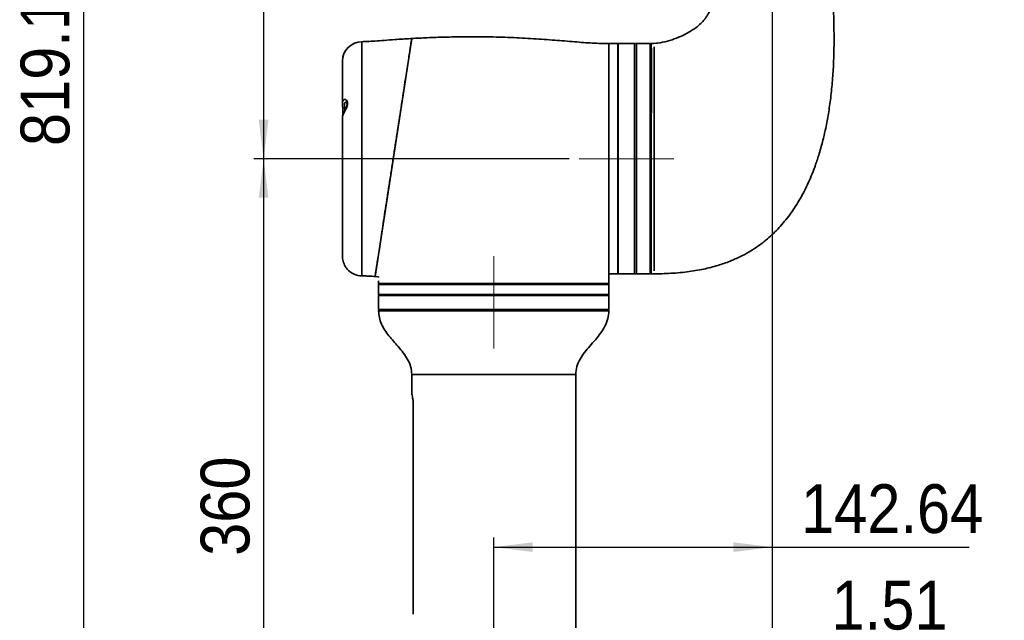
# Model space of a CAD drawing. Header units: millimetres. Extents: x 116 to 166, y 85 to 196.
# Tile 11 of 14: x 116 to 166, y 116 to 147. Entities that reach past the tile are written whole.
import ezdxf

# ---------------------------------------------------------------- set-up
doc = ezdxf.new("R2010")
doc.units = ezdxf.units.MM
doc.linetypes.add('CENTERX2', pattern=[20.32, 12.7, -2.54, 2.54, -2.54])
doc.layers.add('SLD-0', color=179, linetype='Continuous')
doc.layers.add('标注层', color=7, linetype='Continuous')
doc.styles.add('SLDTEXTSTYLE1', font='GOTHIC.TTF', dxfattribs={"width": 0.79431})
doc.styles.add('SLDTEXTSTYLE2', font='GOTHIC.TTF', dxfattribs={"width": 0.913})
doc.dimstyles.new('SLDDIMSTYLE0', dxfattribs={"dimtxt": 2.5, "dimasz": 3.5, "dimexe": 0, "dimexo": 0.0625, "dimgap": 0.625, "dimtad": 2, "dimlfac": 10, "dimrnd": 1e-09, "dimzin": 12, "dimdsep": 46, "dimtxsty": 'SLDTEXTSTYLE1', "dimblk1": 'NONE', "dimblk2": 'NONE', "dimsah": 1, "dimcen": 0.09, "dimadec": 0, "dimazin": 3, "dimtfac": 1, "dimtofl": 0, "dimtmove": 0, "dimatfit": 3, "dimldrblk": 'NONE', "dimfxl": 0, "dimfrac": 2, "dimtolj": 1, "dimtzin": 12, "dimarcsym": 0})
doc.dimstyles.new('SLDDIMSTYLE1', dxfattribs={"dimtxt": 2.5, "dimasz": 3.5, "dimexe": 0, "dimexo": 0.0625, "dimgap": 0.625, "dimtad": 2, "dimdec": 1, "dimlfac": 10, "dimrnd": 1e-09, "dimzin": 12, "dimdsep": 46, "dimtxsty": 'SLDTEXTSTYLE1', "dimblk1": 'NONE', "dimblk2": 'NONE', "dimsah": 1, "dimcen": 0.09, "dimadec": 0, "dimazin": 3, "dimtfac": 1, "dimtofl": 0, "dimtmove": 0, "dimatfit": 3, "dimldrblk": 'NONE', "dimfxl": 0, "dimfrac": 2, "dimtolj": 1, "dimtzin": 12, "dimarcsym": 0})
doc.dimstyles.new('SLDDIMSTYLE2', dxfattribs={"dimtxt": 2.5, "dimasz": 3.5, "dimexe": 0, "dimexo": 0.0625, "dimgap": 0.625, "dimtad": 2, "dimdec": 0, "dimlfac": 10, "dimrnd": 1e-09, "dimzin": 12, "dimdsep": 46, "dimtxsty": 'SLDTEXTSTYLE1', "dimblk1": 'NONE', "dimblk2": 'NONE', "dimsah": 1, "dimcen": 0.09, "dimadec": 0, "dimazin": 3, "dimtfac": 1, "dimtofl": 0, "dimtmove": 0, "dimatfit": 3, "dimldrblk": 'NONE', "dimfxl": 0, "dimfrac": 2, "dimtolj": 1, "dimtzin": 12, "dimarcsym": 0})

# ---------------------------------------------------------------- blocks, each defined once
blk = doc.blocks.new('_D')
at = {"layer": '标注层'}
for p, q in [((142.652, 185.455), (118.73, 185.455)), ((119.23, 185.455), (119.23, 103.537)), ((144.108, 103.537), (118.73, 103.537))]:
    blk.add_line(p, q, dxfattribs=at)
for points in [[(119.23, 185.455), (118.98, 183.455), (119.48, 183.455)], [(119.23, 103.537), (119.48, 105.537), (118.98, 105.537)]]:
    blk.add_solid(points, dxfattribs=at)
at = {"layer": '标注层', "insert": (116.007, 140.188), "char_height": 2.5, "attachment_point": 1, "rotation": 90, "style": 'SLDTEXTSTYLE2'}
blk.add_mtext('819.18', dxfattribs=at)
blk = doc.blocks.new('_NONE')
blk = doc.blocks.new('_D_2')
at = {"layer": '标注层'}
for p, q in [((145.902, 169.887), (127.953, 169.887)), ((128.453, 169.887), (128.453, 139.537)), ((144.108, 139.537), (127.953, 139.537))]:
    blk.add_line(p, q, dxfattribs=at)
for points in [[(128.453, 169.887), (128.203, 167.887), (128.703, 167.887)], [(128.453, 139.537), (128.703, 141.537), (128.203, 141.537)]]:
    blk.add_solid(points, dxfattribs=at)
at = {"layer": '标注层', "insert": (125.23, 151.188), "char_height": 2.5, "attachment_point": 1, "rotation": 90, "style": 'SLDTEXTSTYLE2'}
blk.add_mtext('303.5', dxfattribs=at)
blk = doc.blocks.new('_D_3')
at = {"layer": '标注层'}
for p, q in [((144.108, 139.537), (127.953, 139.537)), ((128.453, 139.537), (128.453, 103.537)), ((144.108, 103.537), (127.953, 103.537))]:
    blk.add_line(p, q, dxfattribs=at)
for points in [[(128.453, 139.537), (128.203, 137.537), (128.703, 137.537)], [(128.453, 103.537), (128.703, 105.537), (128.203, 105.537)]]:
    blk.add_solid(points, dxfattribs=at)
at = {"layer": '标注层', "insert": (125.23, 119.188), "char_height": 2.5, "attachment_point": 1, "rotation": 90, "style": 'SLDTEXTSTYLE2'}
blk.add_mtext('360', dxfattribs=at)
blk = doc.blocks.new('_D_4')
at = {"layer": '标注层'}
for p, q in [((154.502, 161.857), (154.502, 119.134)), ((140.238, 113.767), (140.238, 120.134)), ((140.238, 119.634), (154.502, 119.634)), ((154.502, 119.634), (164.584, 119.634))]:
    blk.add_line(p, q, dxfattribs=at)
for points in [[(140.238, 119.634), (142.238, 119.384), (142.238, 119.884)], [(154.502, 119.634), (152.502, 119.884), (152.502, 119.384)]]:
    blk.add_solid(points, dxfattribs=at)
at = {"layer": '标注层', "insert": (155.969, 122.857), "char_height": 2.5, "attachment_point": 1, "style": 'SLDTEXTSTYLE2'}
blk.add_mtext('142.64', dxfattribs=at)
blk = doc.blocks.new('_D_5')
at = {"layer": '标注层'}
for p, q in [((154.502, 161.857), (154.502, 114.191)), ((154.653, 99.667), (154.653, 115.191)), ((154.653, 114.691), (154.502, 114.691)), ((154.653, 114.691), (163.018, 114.691))]:
    blk.add_line(p, q, dxfattribs=at)
for points in [[(154.653, 114.691), (152.653, 114.941), (152.653, 114.441)], [(154.502, 114.691), (156.502, 114.441), (156.502, 114.941)]]:
    blk.add_solid(points, dxfattribs=at)
at = {"layer": '标注层', "insert": (157.535, 117.913), "char_height": 2.5, "attachment_point": 1, "style": 'SLDTEXTSTYLE2'}
blk.add_mtext('1.51', dxfattribs=at)

msp = doc.modelspace()

# ---------------------------------------------------------------- linework, layer by layer
at = {"layer": 'SLD-0', "color": 8, "linetype": 'Continuous', "lineweight": 35}
for p, q in [((133.4884, 145.5369), (133.4884, 133.5369)), ((146.1384, 145.4369), (146.1384, 133.6369)), ((132.4901, 142.3216), (132.4926, 142.2457)), ((132.5124, 141.8408), (132.5017, 141.7719)), ((146.1384, 133.0869), (134.3384, 133.0869)), ((134.3384, 132.5869), (146.1384, 132.5869)), ((146.1377, 131.7354), (134.3392, 131.7354)), ((136.0384, 128.4869), (144.4384, 128.4869))]:
    msp.add_line(p, q, dxfattribs=at)
at = {"layer": 'SLD-0', "color": 179, "linetype": 'Continuous', "lineweight": 35}
for p, q in [((134.1607, 133.5066), (136.0363, 145.6978)), ((146.5884, 145.4369), (146.1384, 145.4369)), ((146.5884, 145.4369), (146.5884, 133.6369)), ((146.6084, 145.2369), (146.5884, 145.2369)), ((147.4534, 145.4369), (146.6084, 145.4369)), ((146.6084, 145.4369), (146.6084, 137.6123)), ((147.5534, 145.4369), (147.4534, 145.4369)), ((147.4534, 145.4369), (147.4534, 145.1142)), ((147.4534, 145.4369), (147.4534, 137.6123)), ((148.2534, 145.4369), (147.5534, 145.4369)), ((147.5534, 137.6123), (147.5534, 145.4369)), ((147.5534, 145.4369), (147.5534, 145.1142)), ((148.2534, 145.4369), (148.2534, 133.6369)), ((148.4534, 145.2769), (148.4534, 133.8011)), ((147.4534, 145.1142), (147.4534, 133.6369)), ((147.5534, 145.1142), (147.5534, 133.6369)), ((132.4884, 144.5369), (132.4884, 142.3263)), ((132.6964, 142.1918), (132.6606, 142.1014)), ((132.6895, 142.447), (132.6874, 142.4469)), ((132.6874, 142.4469), (132.7042, 142.4301)), ((132.7189, 142.2721), (132.6964, 142.1918)), ((132.7042, 142.4301), (132.7201, 142.3948)), ((132.7266, 142.3439), (132.7189, 142.2721)), ((132.7201, 142.3948), (132.7266, 142.3439)), ((132.4884, 141.7385), (132.4884, 134.5484)), ((132.4895, 141.7301), (132.4901, 141.7314)), ((132.5088, 141.7923), (132.5083, 141.7912)), ((132.5318, 141.8395), (132.5088, 141.7923)), ((132.5667, 141.9085), (132.5318, 141.8395)), ((132.6146, 142.0033), (132.5667, 141.9085)), ((132.6606, 142.1014), (132.6146, 142.0033)), ((146.6084, 137.6123), (146.6084, 133.6369)), ((147.4534, 137.6123), (147.4534, 133.6369)), ((147.5534, 133.6369), (147.5534, 137.6123)), ((132.4904, 134.5359), (132.4894, 134.559)), ((146.1384, 133.6369), (146.5884, 133.6369)), ((146.1384, 133.1369), (146.1384, 133.6369)), ((146.5884, 133.8369), (146.6084, 133.8369)), ((146.6084, 133.6369), (147.4534, 133.6369)), ((147.4534, 133.6369), (147.5534, 133.6369)), ((147.5534, 133.6369), (148.2534, 133.6369)), ((134.1604, 133.5023), (134.3414, 133.4895)), ((134.3384, 133.4927), (134.3384, 133.4596)), ((134.341, 133.1369), (134.341, 133.2869)), ((134.341, 133.1369), (146.1384, 133.1369)), ((134.3384, 133.0869), (134.3384, 132.5869)), ((146.1384, 132.5869), (146.1384, 133.0869)), ((134.3384, 132.5369), (134.3384, 131.8069)), ((134.3384, 132.5369), (144.4098, 132.5369)), ((144.4098, 132.5369), (146.1384, 132.5369)), ((146.1384, 131.8069), (146.1384, 132.5369)), ((134.3384, 131.8069), (144.4098, 131.8069)), ((134.3891, 131.7869), (146.0877, 131.7869)), ((144.4098, 131.8069), (146.1384, 131.8069)), ((136.0384, 128.4869), (136.0384, 127.5035)), ((144.4384, 114.5869), (144.4384, 128.4869)), ((136.1183, 126.8849), (136.1184, 126.8849)), ((136.1183, 126.6681), (136.1184, 126.6681)), ((136.1184, 116.1986), (136.1184, 126.8752)), ((136.1183, 126.4107), (136.1184, 126.4107)), ((136.1183, 126.3251), (136.1184, 126.3251)), ((136.1183, 126.3251), (136.1183, 126.2188)), ((136.1183, 126.2188), (136.1183, 126.0156)), ((136.1183, 126.2188), (136.1184, 126.2188)), ((136.1183, 126.0156), (136.1184, 126.0156)), ((136.1183, 126.0156), (136.1183, 125.9168)), ((136.1183, 125.9168), (136.1184, 125.9168)), ((136.1183, 125.8115), (136.1183, 125.7127)), ((136.1183, 125.8115), (136.1184, 125.8115)), ((136.1183, 125.7127), (136.1184, 125.7127)), ((136.1183, 125.6534), (136.1183, 125.2385)), ((136.1183, 125.6534), (136.1184, 125.6534)), ((136.1183, 125.2385), (136.1184, 125.2385)), ((136.1183, 125.2122), (136.1183, 125.1074)), ((136.1183, 125.2122), (136.1184, 125.2122)), ((136.1183, 125.1074), (136.1183, 125.0641)), ((136.1183, 125.1074), (136.1184, 125.1074)), ((136.1183, 125.0641), (136.1184, 125.0641)), ((136.1183, 125.0641), (136.1183, 124.867)), ((136.1183, 124.867), (136.1184, 124.867)), ((136.1183, 124.867), (136.1183, 124.8236)), ((136.1183, 124.8236), (136.1183, 124.7183)), ((136.1183, 124.8236), (136.1184, 124.8236)), ((136.1183, 124.7183), (136.1184, 124.7183)), ((136.1183, 124.6788), (136.1183, 124.58)), ((136.1183, 124.6788), (136.1184, 124.6788)), ((136.1183, 124.58), (136.1184, 124.58)), ((136.1183, 124.58), (136.1183, 124.5767)), ((136.1183, 124.5767), (136.1184, 124.5767)), ((136.1183, 124.5767), (136.1183, 124.4803)), ((136.1183, 124.4803), (136.1183, 124.3702)), ((136.1183, 124.4803), (136.1184, 124.4803)), ((136.1183, 124.3702), (136.1184, 124.3702)), ((136.1183, 124.3702), (136.1183, 124.2738)), ((136.1183, 124.2738), (136.1184, 124.2738)), ((136.1183, 124.2738), (136.1183, 124.2705)), ((136.1183, 124.2705), (136.1184, 124.2705)), ((136.1183, 124.2705), (136.1183, 124.1717)), ((136.1183, 124.1717), (136.1184, 124.1717)), ((136.1183, 124.1058), (136.1183, 124.0011)), ((136.1183, 124.1058), (136.1184, 124.1058)), ((136.1183, 124.0011), (136.1184, 124.0011)), ((136.1183, 124.0011), (136.1183, 123.9578)), ((136.1183, 123.9578), (136.1184, 123.9578)), ((136.1183, 123.9578), (136.1183, 123.7606)), ((136.1183, 123.7606), (136.1183, 123.7173)), ((136.1183, 123.7606), (136.1184, 123.7606)), ((136.1183, 123.7173), (136.1184, 123.7173)), ((136.1183, 123.7173), (136.1183, 123.6119)), ((136.1183, 123.6119), (136.1184, 123.6119)), ((136.1183, 123.3814), (136.1184, 123.3814)), ((136.1183, 123.2669), (136.1184, 123.2669)), ((136.1183, 123.1593), (136.1184, 123.1593)), ((136.1183, 123.1593), (136.1183, 123.0917)), ((136.1183, 123.0917), (136.1183, 122.9929)), ((136.1183, 123.0917), (136.1184, 123.0917)), ((136.1183, 122.9929), (136.1184, 122.9929)), ((136.1183, 122.9073), (136.1184, 122.9073)), ((136.1183, 122.9073), (136.1183, 122.5187)), ((136.1183, 122.5187), (136.1184, 122.5187)), ((136.1183, 122.4331), (136.1183, 122.0446)), ((136.1183, 122.4331), (136.1184, 122.4331)), ((136.1183, 122.0446), (136.1184, 122.0446)), ((136.1183, 121.9886), (136.1183, 121.857)), ((136.1183, 121.9886), (136.1184, 121.9886)), ((136.1183, 121.857), (136.1184, 121.857)), ((136.1183, 121.857), (136.1183, 121.712)), ((136.1183, 121.712), (136.1184, 121.712)), ((136.1183, 121.712), (136.1183, 121.6297)), ((136.1183, 121.6297), (136.1184, 121.6297)), ((136.1183, 121.6297), (136.1183, 121.5309)), ((136.1183, 121.5309), (136.1184, 121.5309)), ((136.1183, 121.2478), (136.1184, 121.2478)), ((136.1183, 121.0434), (136.1184, 121.0434)), ((136.1183, 120.8329), (136.1184, 120.8329)), ((136.1183, 120.8032), (136.1184, 120.8032)), ((136.1183, 120.8032), (136.1183, 120.6156)), ((136.1183, 120.6156), (136.1184, 120.6156)), ((136.1183, 120.6156), (136.1183, 120.5168)), ((136.1183, 120.5168), (136.1184, 120.5168)), ((136.1183, 120.5168), (136.1183, 120.3291)), ((136.1183, 120.3291), (136.1184, 120.3291)), ((136.1183, 120.3126), (136.1184, 120.3126)), ((136.1183, 120.3126), (136.1183, 120.2079)), ((136.1183, 120.2079), (136.1183, 120.1646)), ((136.1183, 120.2079), (136.1184, 120.2079)), ((136.1183, 120.1646), (136.1184, 120.1646)), ((136.1183, 120.1646), (136.1183, 119.9674)), ((136.1183, 119.9674), (136.1183, 119.9241)), ((136.1183, 119.9674), (136.1184, 119.9674)), ((136.1183, 119.9241), (136.1184, 119.9241)), ((136.1183, 119.9241), (136.1183, 119.8187)), ((136.1183, 119.8187), (136.1184, 119.8187)), ((136.1183, 119.8121), (136.1184, 119.8121)), ((136.1183, 119.8121), (136.1183, 119.6914)), ((136.1183, 119.6914), (136.1184, 119.6914)), ((136.1183, 119.6914), (136.1183, 119.5691)), ((136.1183, 119.5691), (136.1184, 119.5691)), ((136.1183, 119.5691), (136.1183, 119.4796)), ((136.1183, 119.4796), (136.1183, 119.3877)), ((136.1183, 119.4796), (136.1184, 119.4796)), ((136.1183, 119.3877), (136.1184, 119.3877)), ((136.1183, 119.3877), (136.1183, 119.27)), ((136.1183, 119.27), (136.1184, 119.27)), ((136.1183, 119.27), (136.1183, 119.147)), ((136.1183, 119.147), (136.1184, 119.147)), ((136.1183, 119.1272), (136.1183, 118.765)), ((136.1183, 119.1272), (136.1184, 119.1272)), ((136.1183, 118.765), (136.1184, 118.765)), ((136.1183, 118.6926), (136.1184, 118.6926)), ((136.1183, 118.6926), (136.1183, 118.5879)), ((136.1183, 118.5879), (136.1184, 118.5879)), ((136.1183, 118.5879), (136.1183, 118.5445)), ((136.1183, 118.5445), (136.1184, 118.5445)), ((136.1183, 118.5445), (136.1183, 118.3474)), ((136.1183, 118.3474), (136.1184, 118.3474)), ((136.1183, 118.3474), (136.1183, 118.3041)), ((136.1183, 118.3041), (136.1184, 118.3041)), ((136.1183, 118.3041), (136.1183, 118.1987)), ((136.1183, 118.1987), (136.1184, 118.1987)), ((136.1183, 117.988), (136.1184, 117.988)), ((136.1183, 117.988), (136.1183, 117.8365)), ((136.1183, 117.8365), (136.1183, 117.7377)), ((136.1183, 117.8365), (136.1184, 117.8365)), ((136.1183, 117.7377), (136.1184, 117.7377)), ((136.1183, 117.7377), (136.1183, 117.5863)), ((136.1183, 117.5863), (136.1184, 117.5863)), ((136.1183, 117.5336), (136.1184, 117.5336)), ((136.1183, 117.3292), (136.1184, 117.3292)), ((136.1183, 117.1187), (136.1184, 117.1187)), ((136.1183, 117.0397), (136.1184, 117.0397)), ((136.1183, 116.8416), (136.1184, 116.8416)), ((136.1183, 116.6415), (136.1184, 116.6415)), ((136.1183, 116.6314), (136.1184, 116.6314)), ((136.1183, 116.526), (136.1184, 116.526)), ((136.1183, 116.5148), (136.1184, 116.5148)), ((136.1183, 116.3554), (136.1184, 116.3554))]:
    msp.add_line(p, q, dxfattribs=at)
for centre, radius, start, end in [((133.4884, 144.5369), 1, 90, 180), ((148.3034, 145.3874), 0.05, 91.28908, 180.03433), ((133.4884, 134.5369), 1, 222.42976, 270), ((148.3034, 133.6869), 0.05, 179.95393, 270.02649), ((134.3884, 133.0869), 0.05, 90, 180), ((146.0884, 133.0869), 0.05, 0, 90), ((134.3884, 132.5869), 0.05, 180, 270), ((146.0884, 132.5869), 0.05, 270, 0), ((134.3891, 131.7369), 0.05, 90, 181.65341), ((135.8384, 131.8869), 0.1, 270, 306.8699), ((144.6384, 131.8869), 0.1, 233.1301, 270), ((146.0877, 131.7369), 0.05, 358.34659, 90)]:
    msp.add_arc(centre, radius, start, end, dxfattribs=at)
for points, knots in [([(151.3722, 147.5369), (151.3636, 147.4321), (151.3482, 147.2425), (151.2502, 147.0046), (151.1487, 146.8306), (151.0174, 146.6517), (150.8354, 146.4566), (150.6025, 146.2626), (150.347, 146.0866), (150.0551, 145.9184), (149.6864, 145.746), (149.2471, 145.5909), (148.7784, 145.4705), (148.4543, 145.4514), (148.3019, 145.4425)], [0, 0, 0, 0, 0.0780483, 0.1412116, 0.1901061, 0.2284027, 0.3067568, 0.3887712, 0.4543929, 0.5383192, 0.640247, 0.7579511, 0.8861838, 1, 1, 1, 1]), ([(148.3035, 133.6404), (148.6003, 133.6432), (149.2144, 133.649), (150.1097, 133.7272), (150.9516, 133.8645), (151.6856, 134.0501), (152.3153, 134.2692), (152.8475, 134.5056), (153.2913, 134.7456), (153.788, 135.0598), (154.3424, 135.489), (154.9384, 136.0814), (155.469, 136.7447), (155.9499, 137.4948), (156.3691, 138.3227), (156.6434, 139.0113), (156.8125, 139.5066), (156.9118, 139.8209), (157.017, 140.1857), (157.1291, 140.6201), (157.2548, 141.1788), (157.3829, 141.868), (157.4994, 142.685), (157.5878, 143.5583), (157.6431, 144.4486), (157.6641, 145.2528), (157.6642, 145.9361), (157.6547, 146.474), (157.6425, 146.914), (157.633, 147.2568), (157.6324, 147.4526), (157.6322, 147.5369)], [0, 0, 0, 0, 0.04604067, 0.09526959, 0.13927205, 0.17826727, 0.21259236, 0.24258768, 0.26852419, 0.29080897, 0.33373294, 0.37700148, 0.42089445, 0.46525991, 0.51502906, 0.56464037, 0.58013557, 0.59622577, 0.61577821, 0.63903464, 0.6658304, 0.70461597, 0.74777662, 0.79383184, 0.840785, 0.886148, 0.91862805, 0.9467902, 0.96962578, 0.98692052, 1, 1, 1, 1]), ([(146.1384, 145.4369), (145.8583, 145.4436), (145.269, 145.4578), (144.3442, 145.5328), (143.3354, 145.6146), (142.2482, 145.6934), (141.0954, 145.7539), (139.8974, 145.7881), (138.7738, 145.792), (137.7496, 145.7731), (136.8692, 145.7424), (136.3014, 145.7117), (136.0363, 145.6974)], [0, 0, 0, 0, 0.0831075, 0.1747913, 0.2750962, 0.3833168, 0.4981005, 0.6174564, 0.7387291, 0.831331, 0.9212672, 1, 1, 1, 1]), ([(136.0363, 145.6974), (136.0146, 145.6963), (135.73, 145.6819), (135.262, 145.6498), (134.6571, 145.607), (134.1859, 145.5731), (133.8048, 145.5456), (133.5821, 145.5395), (133.4884, 145.5369)], [0, 0, 0, 0, 0.025534, 0.3347735, 0.5511819, 0.7382012, 0.8898964, 1, 1, 1, 1]), ([(136.0363, 145.6978), (136.0351, 145.6904), (136.0328, 145.6754), (136.0148, 145.5581), (135.9864, 145.3736), (135.9466, 145.1147), (135.8965, 144.7893), (135.8366, 144.4002), (135.7674, 143.95), (135.6899, 143.4462), (135.6049, 142.8941), (135.5133, 142.2985), (135.4163, 141.6682), (135.3151, 141.0105), (135.2109, 140.3327), (135.1049, 139.6438), (134.9986, 138.953), (134.8934, 138.2693), (134.7906, 137.6012), (134.6917, 136.9584), (134.5982, 136.3502), (134.511, 135.7833), (134.4313, 135.2659), (134.3607, 134.8064), (134.2994, 134.4084), (134.2485, 134.0772), (134.2087, 133.8186), (134.1804, 133.6346), (134.163, 133.5214), (134.1613, 133.5105), (134.1605, 133.5052)], [0, 0, 0, 0, 0.03520485, 0.07052217, 0.10572762, 0.14094028, 0.1762645, 0.21147867, 0.24691207, 0.282457, 0.3178922, 0.35368519, 0.38959074, 0.42538509, 0.46152878, 0.49778666, 0.53393066, 0.57026677, 0.60671869, 0.64305385, 0.67933467, 0.71573221, 0.75201113, 0.78800288, 0.82411113, 0.86010086, 0.89568796, 0.9313902, 0.96697613, 1, 1, 1, 1]), ([(148.2534, 133.6869), (148.2534, 133.6939), (148.2534, 133.7079), (148.2534, 133.8227), (148.2534, 134.0043), (148.2534, 134.173), (148.2534, 134.3642), (148.2534, 134.5793), (148.2534, 134.963), (148.2534, 135.4036), (148.2534, 135.897), (148.2534, 136.4348), (148.2534, 137.0099), (148.2534, 137.6159), (148.2534, 138.244), (148.2534, 138.8893), (148.2534, 139.5443), (148.2534, 140.2002), (148.2534, 140.8497), (148.2534, 141.4839), (148.2534, 142.0949), (148.2534, 142.6746), (148.2534, 143.2139), (148.2534, 143.7071), (148.2534, 144.1436), (148.2534, 144.5177), (148.2534, 144.8286), (148.2534, 145.0759), (148.2534, 145.2527), (148.2534, 145.3657), (148.2534, 145.3802), (148.2534, 145.3874)], [0, 0, 0, 0, 0.0354555, 0.0712458, 0.1071511, 0.1429419, 0.1430807, 0.1789818, 0.2149979, 0.2508992, 0.286645, 0.3225038, 0.3582498, 0.3937371, 0.4293352, 0.4648212, 0.5004994, 0.5362924, 0.5719703, 0.60796, 0.6440671, 0.6800579, 0.7162659, 0.752592, 0.7888024, 0.8240898, 0.8594837, 0.8947705, 0.9298139, 0.9649637, 1, 1, 1, 1]), ([(132.5119, 141.8337), (132.5132, 141.8492), (132.5173, 141.897), (132.5149, 142.0015), (132.5019, 142.1404), (132.4886, 142.2528), (132.4902, 142.3069), (132.4906, 142.321)], [0, 0, 0, 0, 0.1220883, 0.3768267, 0.6317968, 0.9039664, 1, 1, 1, 1]), ([(132.5083, 141.7912), (132.5053, 141.7849), (132.5006, 141.7748), (132.5, 141.7734), (132.4997, 141.7728)], [0, 0, 0, 0, 0.6222377, 1, 1, 1, 1]), ([(132.5036, 141.7812), (132.5042, 141.7836), (132.5072, 141.7946), (132.5098, 141.8165), (132.5119, 141.8337)], [0, 0, 0, 0, 0.21555989, 1, 1, 1, 1]), ([(132.4907, 134.5587), (132.49, 134.5382), (132.4878, 134.4772), (132.5048, 134.3567), (132.543, 134.2164), (132.6003, 134.0822), (132.6713, 133.9625), (132.7286, 133.8876), (132.7552, 133.8567), (132.7512, 133.8614), (132.7504, 133.8623)], [0, 0, 0, 0, 0.07407013, 0.22131554, 0.36431169, 0.51454673, 0.6803495, 0.85487137, 0.96968774, 1, 1, 1, 1]), ([(133.4884, 133.5369), (133.5739, 133.5347), (133.7754, 133.5295), (133.9992, 133.5138), (134.1376, 133.504), (134.1603, 133.5024)], [0, 0, 0, 0, 0.3809975, 0.8987483, 1, 1, 1, 1]), ([(134.344, 131.736), (134.3512, 131.6258), (134.3663, 131.3952), (134.4849, 131.0628), (134.6575, 130.7479), (134.8696, 130.4577), (135.1023, 130.1828), (135.3542, 129.899), (135.6083, 129.5977), (135.8356, 129.2622), (136.0049, 128.891), (136.0271, 128.623), (136.0384, 128.4869)], [0, 0, 0, 0, 0.0880133, 0.1842094, 0.2791834, 0.3748287, 0.471218, 0.5673644, 0.6785781, 0.7862267, 0.8914726, 1, 1, 1, 1]), ([(144.4384, 128.4869), (144.4502, 128.6254), (144.4733, 128.8983), (144.6483, 129.2752), (144.8823, 129.6156), (145.1569, 129.9384), (145.4411, 130.2577), (145.7112, 130.5883), (145.9381, 130.9453), (146.1005, 131.3303), (146.1215, 131.6028), (146.1316, 131.7341)], [0, 0, 0, 0, 0.1105153, 0.2177713, 0.3276255, 0.4411436, 0.5567504, 0.6701758, 0.7824086, 0.8951167, 1, 1, 1, 1]), ([(136.1184, 126.8752), (136.1173, 126.9265), (136.1147, 127.0419), (136.0947, 127.2169), (136.0683, 127.3719), (136.0435, 127.486), (136.0407, 127.4976), (136.0393, 127.5035)], [0, 0, 0, 0, 0.13560864, 0.3047145, 0.52856176, 0.75678936, 1, 1, 1, 1])]:
    msp.add_open_spline(points, degree=3, knots=knots, dxfattribs=at)
at = {"layer": 'SLD-0', "color": 8, "linetype": 'Continuous', "lineweight": 35}
for points, knots in [([(148.3024, 145.4366), (148.3024, 145.4369), (148.3022, 145.4463), (148.303, 145.4198), (148.3044, 145.3643), (148.3064, 145.261), (148.3084, 145.1193), (148.31, 144.9401), (148.3112, 144.7246), (148.3118, 144.4714), (148.312, 144.1817), (148.3117, 143.8596), (148.3111, 143.504), (148.3102, 143.1159), (148.3091, 142.702), (148.3079, 142.27), (148.3067, 141.8195), (148.3056, 141.3478), (148.3047, 140.864), (148.3039, 140.3767), (148.3035, 139.885), (148.3035, 139.3859), (148.3038, 138.8888), (148.3043, 138.402), (148.3049, 137.9239), (148.3055, 137.4527), (148.306, 136.9953), (148.3064, 136.559), (148.3066, 136.1422), (148.3067, 135.7457), (148.3066, 135.3759), (148.3064, 135.0387), (148.3061, 134.7323), (148.3057, 134.4576), (148.3052, 134.2199), (148.3048, 134.0226), (148.3043, 133.8639), (148.304, 133.7444), (148.3037, 133.6809), (148.3036, 133.6442), (148.3036, 133.6398), (148.3035, 133.6369)], [0, 0, 0, 0, 0.0007086, 0.0266267, 0.0525454, 0.0792104, 0.1058762, 0.1319852, 0.1580946, 0.1849217, 0.2117487, 0.23852, 0.265291, 0.2928474, 0.3204036, 0.3470134, 0.373623, 0.4010207, 0.4284185, 0.4548015, 0.4811846, 0.508343, 0.5355016, 0.5617501, 0.5879987, 0.6149989, 0.6419991, 0.6684365, 0.6948739, 0.7220723, 0.7492707, 0.7758191, 0.8023675, 0.82969, 0.8570127, 0.8835132, 0.9100137, 0.9372895, 0.9645652, 0.976982, 1, 1, 1, 1]), ([(132.4906, 142.321), (132.4902, 142.3498), (132.4892, 142.4206), (132.5104, 142.5013), (132.5524, 142.5603), (132.6128, 142.5805), (132.6801, 142.5571), (132.7273, 142.5), (132.7518, 142.4282), (132.7565, 142.3457), (132.7309, 142.2278), (132.6782, 142.0995), (132.609, 141.9642), (132.5424, 141.8411), (132.5005, 141.7592), (132.4869, 141.7239), (132.4892, 141.7293), (132.4895, 141.7301)], [0, 0, 0, 0, 0.0504801, 0.1239978, 0.1962568, 0.2732308, 0.3582236, 0.4309712, 0.4643356, 0.5211946, 0.578372, 0.6526617, 0.7300966, 0.8218756, 0.9100484, 0.9861618, 1, 1, 1, 1]), ([(132.6936, 142.4453), (132.6776, 142.4442), (132.6451, 142.4418), (132.6082, 142.4036), (132.5878, 142.3382), (132.5878, 142.2474), (132.5998, 142.1456), (132.6115, 142.0577), (132.6116, 142.0129), (132.6117, 141.9977)], [0, 0, 0, 0, 0.1480747, 0.2991862, 0.4494718, 0.607522, 0.76613, 0.9203195, 1, 1, 1, 1])]:
    msp.add_open_spline(points, degree=3, knots=knots, dxfattribs=at)
at = {"layer": '标注层', "linetype": 'CENTERX2', "lineweight": 18}
for p, q in [((149.4534, 139.5369), (144.6084, 139.5369)), ((140.2384, 134.5369), (140.2384, 129.8069))]:
    msp.add_line(p, q, dxfattribs=at)

# ---------------------------------------------------------------- dimensions: what is measured, and where the dimension line sits
at = {"layer": '标注层'}
for base, p1, p2, dimstyle, picture, middle in [((119.2297, 185.4545), (144.6084, 103.5369), (143.1522, 185.4545), 'SLDDIMSTYLE0', '_D', (119.2297, 144.4957)), ((128.4527, 169.8869), (144.6084, 139.5369), (146.4022, 169.8869), 'SLDDIMSTYLE1', '_D_2', (128.4527, 154.7119)), ((128.4527, 139.5369), (144.6084, 103.5369), (144.6084, 139.5369), 'SLDDIMSTYLE2', '_D_3', (128.4527, 121.5369))]:
    dim = msp.add_linear_dim(base=base, p1=p1, p2=p2, angle=90, dimstyle=dimstyle, dxfattribs=at)
    dim.commit()
    dim.dimension.update_dxf_attribs({"geometry": picture, "text_midpoint": middle, "dimtype": 160})
for base, p2, picture, middle in [((140.2384, 119.6343), (140.2384, 113.2669), '_D_4', (160.2763, 119.6343)), ((154.6534, 114.6906), (154.6534, 99.1669), '_D_5', (160.2763, 114.6906))]:
    dim = msp.add_linear_dim(base=base, p1=(154.5022, 162.3569), p2=p2, dimstyle='SLDDIMSTYLE0', dxfattribs=at)
    dim.commit()
    dim.dimension.update_dxf_attribs({"geometry": picture, "text_midpoint": middle, "dimtype": 160})

doc.saveas('drawing.dxf')
